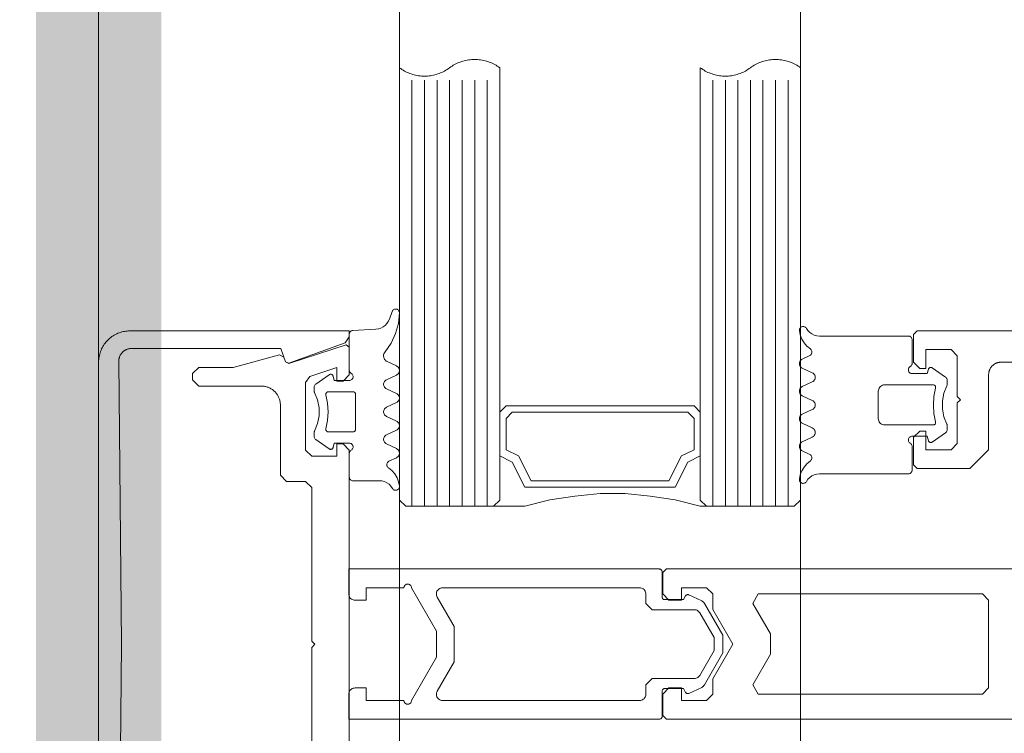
# Model space of a CAD drawing. Header units: millimetres. Extents: x 7483 to 13091, y 8111 to 13871.
# Tile 90 of 256: x 8714.66 to 8722.51, y 9591.7 to 9597.4. Entities that reach past the tile are written whole.
import ezdxf

# ---------------------------------------------------------------- set-up
doc = ezdxf.new("R2010")
doc.units = ezdxf.units.MM
doc.linetypes.add('DASHED2', pattern=[0.375, 0.25, -0.125])
doc.linetypes.add('DGN_STYLE_2', pattern=[30.2, 18.12, -12.08])
doc.layers.add('a___wymiary', color=7, linetype='Continuous', lineweight=5, true_color=0x000000)
doc.layers.add('wymiary', color=7, linetype='Continuous', lineweight=5, true_color=0xb2b2b2)
for name, color, linetype, lineweight in [('A_zaluzje', 7, 'Continuous', 15), ('CZ-SR', 106, 'Continuous', 13), ('drzwi', 30, 'Continuous', 20)]:
    doc.layers.add(name, color=color, linetype=linetype, lineweight=lineweight)
doc.layers.add('Powierzchnie', color=21, linetype='DGN_STYLE_2', lineweight=15, plot=False)
doc.styles.add('Arial', font='arial.ttf')
doc.dimstyles.new('wymiary agp1', dxfattribs={"dimtxt": 16, "dimasz": 5, "dimexe": 30, "dimexo": 60, "dimgap": 1.8, "dimtad": 1, "dimdec": 3, "dimrnd": 0.5, "dimdsep": 46, "dimtxsty": 'Arial', "dimblk": 'znacznik', "dimcen": 1.5, "dimse1": 1, "dimse2": 1, "dimclrd": 256, "dimazin": 0, "dimtfac": 1, "dimtdec": 3, "dimtmove": 1, "dimatfit": 3, "dimldrblk": 'znacznik', "dimfxl": 0, "dimlwd": -1, "dimarcsym": 0})

# ---------------------------------------------------------------- blocks, each defined once
blk = doc.blocks.new('zw$58')
for p, q in [((2.461288, 6.650213), (2.536239, 6.757207)), ((2.979159, 6.757207), (3.054061, 6.650213)), ((2.391415, 5.613097), (2.363192, 5.673681)), ((2.501424, 5.693505), (2.463924, 5.613097)), ((2.611434, 5.613097), (2.573934, 5.693505)), ((2.721444, 5.693505), (2.683944, 5.613097)), ((2.831454, 5.613097), (2.793954, 5.693505)), ((2.941415, 5.693505), (2.903915, 5.613097)), ((3.051424, 5.613097), (3.013924, 5.693505)), ((3.152206, 5.673681), (3.123934, 5.613097)), ((3.566666, 5.500001), (0.166666, 5.500001)), ((3.566666, 5.400001), (0.166666, 5.400001)), ((3.566666, 5.300001), (0.166666, 5.300001)), ((3.566666, 5.200001), (0.166666, 5.200001)), ((3.566666, 5.100001), (0.166666, 5.100001)), ((3.566666, 5.000001), (0.166666, 5.000001)), ((3.566666, 4.900001), (0.166666, 4.900001)), ((5.266521, 4.470571), (5.266521, 1.995649)), ((3.566666, 3.100001), (0.166666, 3.100001)), ((3.566666, 3.000001), (0.166666, 3.000001)), ((3.566666, 2.900001), (0.166666, 2.900001)), ((3.566666, 2.800001), (0.166666, 2.800001)), ((3.566666, 2.700001), (0.166666, 2.700001)), ((3.566666, 2.600001), (0.166666, 2.600001)), ((3.566666, 2.500001), (0.166666, 2.500001)), ((2.556301, 2.296495), (2.518801, 2.376909)), ((2.666311, 2.376909), (2.628811, 2.296495)), ((2.776321, 2.296495), (2.738821, 2.376909)), ((2.88633, 2.376909), (2.84883, 2.296495)), ((2.996291, 2.296495), (2.95884, 2.376909)), ((3.106301, 2.376909), (3.068801, 2.296495)), ((3.207082, 2.31632), (3.178811, 2.376909)), ((2.012307, 2.341814), (2.074172, 2.319304)), ((2.152932, 2.212816), (2.1626, 2.028435)), ((2.158694, 2.233617), (2.158694, 2.233617)), ((2.158694, 2.138372), (2.158694, 2.138372)), ((2.968264, 2.04312), (2.968264, 2.04312)), ((2.563479, 1.995494), (2.563479, 1.995494)), ((2.563479, 1.900243), (2.563479, 1.900243)), ((2.516164, 1.839788), (2.591115, 1.732793)), ((3.034035, 1.732793), (3.108938, 1.839788)), ((3.111184, 1.852617), (3.111184, 1.852617))]:
    blk.add_line(p, q)
for points in [[(2.166666, 14.7502), (2.166666, 6.5302), (2.196666, 6.5002), (2.416666, 6.5002), (2.466666, 6.5502), (2.466666, 6.6002), (2.316062, 6.6002), (2.316062, 6.8002), (2.366062, 6.8502), (2.691062, 6.8502), (2.716062, 6.8752), (2.741062, 6.8502), (3.066062, 6.8502), (3.116062, 6.8002), (3.116062, 6.6002), (2.966062, 6.6002), (2.966062, 6.5502), (3.016062, 6.5002), (3.236062, 6.5002), (3.266062, 6.5302), (3.266062, 6.9502), (3.116062, 7.1002), (2.516062, 7.1002), (2.5117, 7.100295), (2.507346, 7.100581), (2.503009, 7.101056), (2.498697, 7.101719), (2.494418, 7.10257), (2.49018, 7.103608), (2.485991, 7.104828), (2.48186, 7.106231), (2.477793, 7.107812), (2.4738, 7.109569), (2.469887, 7.111499), (2.466062, 7.113598), (2.462332, 7.115861), (2.458704, 7.118285), (2.455185, 7.120865), (2.451783, 7.123596), (2.448503, 7.126472), (2.445351, 7.129489), (2.442334, 7.132641), (2.439457, 7.135921), (2.436726, 7.139324), (2.434146, 7.142842), (2.431722, 7.14647), (2.429459, 7.1502), (2.427361, 7.154025), (2.425431, 7.157938), (2.423674, 7.161932), (2.422092, 7.165998), (2.42069, 7.17013), (2.419469, 7.174318), (2.418432, 7.178556), (2.417581, 7.182835), (2.416917, 7.187147), (2.416442, 7.191485), (2.416157, 7.195838), (2.416062, 7.2002), (2.416062, 8.0002)], [(4.066062, 8.0002), (4.066062, 4.53), (4.096062, 4.5), (4.266062, 4.5), (4.316062, 4.55), (4.316062, 4.65), (4.216062, 4.65), (4.216062, 4.85), (4.266062, 4.9), (4.266062, 4.9), (4.389267, 4.9), (4.666062, 5.059808), (4.942857, 4.9), (5.066062, 4.9), (5.116062, 4.85), (5.116062, 4.65), (5.016062, 4.65), (5.016062, 4.55), (5.066062, 4.5), (5.236062, 4.5), (5.266062, 4.53), (5.266062, 8.0002)], [(2.536208, 6.757225), (2.539267, 6.760918), (2.542875, 6.764077), (2.54694, 6.766621), (2.551359, 6.768485), (2.556019, 6.769621), (2.560799, 6.77), (2.590341, 6.77), (2.593855, 6.769796), (2.597321, 6.769183), (2.600692, 6.768167), (2.60392, 6.766764)], [(2.911432, 6.766753), (2.852144, 6.743386), (2.789537, 6.731494), (2.725812, 6.731494), (2.663205, 6.743386), (2.603917, 6.766753)], [(2.911439, 6.766745), (2.914664, 6.768152), (2.918032, 6.769172), (2.921496, 6.769791), (2.925008, 6.77), (2.954598, 6.77), (2.96032, 6.769445), (2.96583, 6.767809), (2.970928, 6.765153), (2.975425, 6.761573), (2.979157, 6.757202)], [(2.892686, 6.676828), (2.89628, 6.677415), (2.899921, 6.67734), (2.903487, 6.676605), (2.906862, 6.675236), (2.909932, 6.673277), (2.912596, 6.670794), (2.914766, 6.667869), (2.916369, 6.664598), (2.917353, 6.661091), (2.917684, 6.657463), (2.917684, 6.27), (2.916925, 6.261318), (2.914669, 6.252899), (2.910986, 6.245), (2.905986, 6.237861), (2.899824, 6.231698), (2.892684, 6.226699), (2.884785, 6.223015), (2.876367, 6.22076), (2.867684, 6.22), (2.647665, 6.22), (2.638982, 6.22076), (2.630564, 6.223015), (2.622665, 6.226699), (2.615525, 6.231698), (2.609363, 6.237861), (2.604363, 6.245), (2.60068, 6.252899), (2.598424, 6.261318), (2.597665, 6.27), (2.597665, 6.657463), (2.597996, 6.661089), (2.59898, 6.664594), (2.600583, 6.667862), (2.602753, 6.670787), (2.605417, 6.67327), (2.608488, 6.675229), (2.611863, 6.6766), (2.615431, 6.677338), (2.619074, 6.677416), (2.62267, 6.676834)], [(2.892681, 6.676829), (2.82572, 6.663984), (2.757674, 6.659679), (2.689629, 6.663984), (2.622667, 6.676829)], [(2.451693, 6.474988), (2.454694, 6.470707), (2.458394, 6.467012), (2.462679, 6.464015), (2.467419, 6.461808), (2.47247, 6.460456), (2.477679, 6.460003), (2.482889, 6.46046), (2.487939, 6.461814), (2.492678, 6.464025), (2.496961, 6.467024), (2.500658, 6.470722), (2.503656, 6.475005), (2.505866, 6.479743), (2.507219, 6.484793), (2.507674, 6.490001), (2.507674, 6.610003), (2.472518, 6.619426)], [(2.472518, 6.619418), (2.469239, 6.620607), (2.466217, 6.622349), (2.463544, 6.624588), (2.4613, 6.627259), (2.459554, 6.630279), (2.458359, 6.633556), (2.457751, 6.636991), (2.45775, 6.640479), (2.458354, 6.643915), (2.459546, 6.647193), (2.46129, 6.650215)], [(3.063668, 6.475009), (3.060669, 6.470724), (3.056971, 6.467025), (3.052687, 6.464025), (3.047947, 6.461814), (3.042895, 6.460459), (3.037684, 6.460003), (3.032473, 6.460458), (3.027421, 6.46181), (3.02268, 6.46402), (3.018395, 6.467019), (3.014696, 6.470717), (3.011695, 6.475001), (3.009484, 6.47974), (3.00813, 6.484792), (3.007674, 6.490001), (3.007674, 6.610003), (3.04288, 6.619426)], [(3.054059, 6.650215), (3.055801, 6.647197), (3.056992, 6.643923), (3.057598, 6.640492), (3.057599, 6.637008), (3.056996, 6.633577), (3.055806, 6.630302), (3.054067, 6.627283), (3.05183, 6.624613), (3.049163, 6.622371), (3.046149, 6.620626), (3.042877, 6.61943)], [(2.146833, 5.646098), (2.164189, 5.65806), (2.179184, 5.672875), (2.191355, 5.690084), (2.200327, 5.709158), (2.205824, 5.729508), (2.207674, 5.750505), (2.207674, 6.460003), (2.208131, 6.465215), (2.209487, 6.470268), (2.211699, 6.475009), (2.214702, 6.479294), (2.218404, 6.482992), (2.222692, 6.48599), (2.227436, 6.488199), (2.232491, 6.489549), (2.237704, 6.490001), (2.425741, 6.490001), (2.430949, 6.489542), (2.435997, 6.488185), (2.440734, 6.485973), (2.445015, 6.482972), (2.44871, 6.479274), (2.451707, 6.474991)], [(3.368516, 5.646098), (3.35116, 5.65806), (3.336165, 5.672875), (3.323994, 5.690084), (3.315022, 5.709158), (3.309525, 5.729508), (3.307674, 5.750505), (3.307674, 6.460003), (3.307219, 6.465209), (3.305866, 6.470258), (3.303658, 6.474995), (3.300661, 6.479277), (3.296966, 6.482974), (3.292685, 6.485974), (3.287949, 6.488186), (3.282901, 6.489542), (3.277694, 6.490001), (3.089657, 6.490001), (3.084445, 6.489549), (3.07939, 6.488199), (3.074647, 6.485991), (3.070359, 6.482993), (3.066657, 6.479296), (3.063654, 6.475012)], [(2.31109, 5.677723), (2.288957, 5.650315), (2.262359, 5.627216), (2.232121, 5.609142), (2.19918, 5.596654), (2.164559, 5.590139)], [(2.311103, 5.677724), (2.314417, 5.681831), (2.3184, 5.685293), (2.322927, 5.688002), (2.327858, 5.689876), (2.333042, 5.690856), (2.338317, 5.690912), (2.34352, 5.690042), (2.34849, 5.688273), (2.353073, 5.685659), (2.357128, 5.682282), (2.360528, 5.678247), (2.363168, 5.673677)], [(2.501413, 5.693504), (2.5049, 5.699542), (2.509384, 5.704884), (2.514727, 5.709366), (2.520768, 5.712852), (2.527322, 5.715237), (2.534192, 5.716448), (2.541167, 5.716448), (2.548036, 5.715237), (2.554591, 5.712852), (2.560632, 5.709366), (2.565975, 5.704884), (2.570458, 5.699542), (2.573946, 5.693504)], [(2.721435, 5.693513), (2.724921, 5.699551), (2.729403, 5.704891), (2.734745, 5.709372), (2.740783, 5.712857), (2.747334, 5.71524), (2.754199, 5.716449), (2.76117, 5.716447), (2.768035, 5.715235), (2.774585, 5.712848), (2.780621, 5.70936), (2.78596, 5.704877), (2.790439, 5.699534), (2.793923, 5.693494)], [(2.941445, 5.693494), (2.944929, 5.699534), (2.949408, 5.704877), (2.954747, 5.70936), (2.960783, 5.712848), (2.967333, 5.715235), (2.974198, 5.716447), (2.981169, 5.716449), (2.988035, 5.71524), (2.994586, 5.712857), (3.000624, 5.709372), (3.005965, 5.704891), (3.010447, 5.699551), (3.013934, 5.693513)], [(3.152187, 5.673687), (3.154832, 5.678255), (3.158236, 5.68229), (3.162296, 5.685666), (3.166884, 5.688278), (3.171859, 5.690045), (3.177067, 5.690913), (3.182346, 5.690855), (3.187534, 5.689873), (3.192469, 5.687997), (3.196999, 5.685285), (3.200983, 5.681821), (3.204298, 5.677713)], [(3.35079, 5.590144), (3.31618, 5.596665), (3.283251, 5.609155), (3.253023, 5.627228), (3.226434, 5.650322), (3.204308, 5.677723)], [(2.16456, 5.590142), (2.159461, 5.590082), (2.154426, 5.590885), (2.1496, 5.592529), (2.145122, 5.594966), (2.141121, 5.598126), (2.137713, 5.601917), (2.134996, 5.606231), (2.133049, 5.610943), (2.131928, 5.615916), (2.131666, 5.621007), (2.132269, 5.626069), (2.133721, 5.630955), (2.13598, 5.635526), (2.13898, 5.639648), (2.142635, 5.643202), (2.146838, 5.646087)], [(2.463934, 5.613089), (2.460447, 5.607051), (2.455965, 5.601711), (2.450624, 5.59723), (2.444586, 5.593745), (2.438035, 5.591362), (2.431169, 5.590153), (2.424198, 5.590154), (2.417333, 5.591367), (2.410783, 5.593754), (2.404747, 5.597242), (2.399408, 5.601725), (2.394929, 5.607068), (2.391445, 5.613107)], [(2.683956, 5.613098), (2.680468, 5.607059), (2.675985, 5.601718), (2.670641, 5.597236), (2.664601, 5.593749), (2.658046, 5.591364), (2.651177, 5.590154), (2.644201, 5.590154), (2.637332, 5.591364), (2.630778, 5.593749), (2.624737, 5.597236), (2.619394, 5.601718), (2.61491, 5.607059), (2.611423, 5.613098)], [(2.903924, 5.613089), (2.900438, 5.607052), (2.895958, 5.601713), (2.890618, 5.597233), (2.884582, 5.593748), (2.878033, 5.591364), (2.871169, 5.590153), (2.8642, 5.590153), (2.857336, 5.591364), (2.850787, 5.593748), (2.84475, 5.597233), (2.839411, 5.601713), (2.83493, 5.607052), (2.831444, 5.613089)], [(3.123946, 5.613098), (3.120458, 5.607059), (3.115975, 5.601718), (3.110632, 5.597236), (3.104591, 5.593749), (3.098036, 5.591364), (3.091167, 5.590154), (3.084192, 5.590154), (3.077322, 5.591364), (3.070768, 5.593749), (3.064727, 5.597236), (3.059384, 5.601718), (3.0549, 5.607059), (3.051413, 5.613098)], [(3.368522, 5.646108), (3.372735, 5.643225), (3.376398, 5.639671), (3.379405, 5.635547), (3.381669, 5.630974), (3.383126, 5.626082), (3.383732, 5.621015), (3.38347, 5.615918), (3.382348, 5.61094), (3.380398, 5.606224), (3.377676, 5.601906), (3.374262, 5.598112), (3.370255, 5.594951), (3.365769, 5.592516), (3.360935, 5.590876), (3.355894, 5.590078), (3.35079, 5.590147)], [(3.514666, 4.800001), (3.164666, 4.800001), (3.214666, 4.700001), (3.414666, 4.600001), (3.414666, 3.400001), (3.214666, 3.300001), (3.164666, 3.200001), (3.514666, 3.200001)], [(3.564666, 3.152001), (3.564666, 3.400001), (3.514666, 3.600001), (3.484666, 3.800001), (3.464666, 4.000001), (3.464666, 4.200001), (3.484666, 4.400001), (3.514666, 4.600001), (3.564666, 4.800001), (3.564666, 4.848001)], [(2.012307, 2.341817), (2.007544, 2.344043), (2.003242, 2.347067), (1.999535, 2.350796), (1.996536, 2.355114), (1.994337, 2.359889), (1.993005, 2.364975), (1.992581, 2.370216), (1.993079, 2.37545), (1.994483, 2.380516), (1.99675, 2.38526), (1.99981, 2.389535), (2.00357, 2.393211), (2.007913, 2.396173), (2.012707, 2.398333), (2.017805, 2.399622), (2.023049, 2.400001)], [(2.023049, 2.399997), (2.107082, 2.391525), (2.18849, 2.36903), (2.26495, 2.333153), (2.334281, 2.284919)], [(2.446291, 2.376909), (2.411526, 2.302269), (2.406932, 2.294389), (2.400982, 2.287474), (2.393876, 2.281755), (2.385848, 2.277423), (2.377167, 2.274621), (2.368122, 2.273442), (2.359013, 2.273927), (2.350144, 2.276059), (2.341809, 2.279766), (2.334287, 2.284926)], [(2.446323, 2.3769), (2.449807, 2.382939), (2.454286, 2.388282), (2.459625, 2.392765), (2.465661, 2.396253), (2.47221, 2.398639), (2.479075, 2.399852), (2.486046, 2.399854), (2.492911, 2.398645), (2.499462, 2.396262), (2.505499, 2.392777), (2.51084, 2.388296), (2.515322, 2.382956), (2.518809, 2.376918)], [(2.6663, 2.376909), (2.669788, 2.382948), (2.674271, 2.388289), (2.679614, 2.392771), (2.685655, 2.396257), (2.692209, 2.398642), (2.699078, 2.399853), (2.706053, 2.399853), (2.712922, 2.398642), (2.719476, 2.396257), (2.725517, 2.392771), (2.73086, 2.388289), (2.735343, 2.382948), (2.738831, 2.376909)], [(2.886322, 2.376918), (2.889809, 2.382956), (2.894291, 2.388296), (2.899632, 2.392777), (2.90567, 2.396262), (2.912221, 2.398645), (2.919086, 2.399854), (2.926056, 2.399852), (2.932921, 2.398639), (2.93947, 2.396253), (2.945506, 2.392765), (2.950845, 2.388282), (2.955324, 2.382939), (2.958808, 2.3769)], [(3.106333, 2.3769), (3.109817, 2.382939), (3.114296, 2.388282), (3.119635, 2.392765), (3.125671, 2.396253), (3.13222, 2.398639), (3.139085, 2.399852), (3.146055, 2.399854), (3.15292, 2.398645), (3.159471, 2.396262), (3.165509, 2.392777), (3.17085, 2.388296), (3.175332, 2.382956), (3.178819, 2.376918)], [(3.259184, 2.312277), (3.28131, 2.339678), (3.307899, 2.362773), (3.338127, 2.380845), (3.371057, 2.393336), (3.405666, 2.399856)], [(3.405666, 2.399859), (3.41077, 2.399928), (3.415812, 2.399131), (3.420645, 2.39749), (3.425131, 2.395054), (3.429139, 2.391893), (3.432553, 2.388099), (3.435274, 2.383781), (3.437224, 2.379064), (3.438346, 2.374085), (3.438608, 2.368987), (3.438002, 2.363919), (3.436545, 2.359028), (3.434281, 2.354453), (3.431273, 2.350329), (3.42761, 2.346775), (3.423398, 2.343892)], [(2.074175, 2.319293), (2.092353, 2.310898), (2.108882, 2.299597), (2.123302, 2.285706), (2.135211, 2.269612), (2.144278, 2.251761), (2.150251, 2.232653), (2.152963, 2.212817)], [(2.628818, 2.296488), (2.625331, 2.290452), (2.620849, 2.285112), (2.615508, 2.280633), (2.60947, 2.277149), (2.60292, 2.274766), (2.596055, 2.273557), (2.589085, 2.273559), (2.582221, 2.274771), (2.575672, 2.277157), (2.569636, 2.280645), (2.564297, 2.285127), (2.559818, 2.290469), (2.556334, 2.296507)], [(2.84884, 2.296498), (2.845352, 2.29046), (2.840868, 2.28512), (2.835525, 2.280639), (2.829485, 2.277153), (2.822931, 2.274769), (2.816063, 2.273558), (2.809088, 2.273558), (2.80222, 2.274769), (2.795666, 2.277153), (2.789625, 2.280639), (2.784282, 2.28512), (2.779799, 2.29046), (2.776311, 2.296498)], [(3.068808, 2.296488), (3.065321, 2.290452), (3.060839, 2.285112), (3.055498, 2.280633), (3.049461, 2.277149), (3.04291, 2.274766), (3.036045, 2.273557), (3.029075, 2.273559), (3.022211, 2.274771), (3.015662, 2.277157), (3.009626, 2.280645), (3.004288, 2.285127), (2.999808, 2.290469), (2.996324, 2.296507)], [(3.118532, 2.01499), (3.121535, 2.010707), (3.125237, 2.007011), (3.129524, 2.004014), (3.134267, 2.001807), (3.139321, 2.000457), (3.144533, 2.000005), (3.332571, 2.000005), (3.337777, 2.000461), (3.342824, 2.001814), (3.347561, 2.004024), (3.351842, 2.007023), (3.355537, 2.010721), (3.358534, 2.015004), (3.360743, 2.019744), (3.362096, 2.024795), (3.362551, 2.030004), (3.362551, 2.239501), (3.364402, 2.260494), (3.369899, 2.280839), (3.37887, 2.299909), (3.39104, 2.317116), (3.406032, 2.331929), (3.423386, 2.343891)], [(3.259173, 2.312287), (3.255858, 2.308178), (3.251874, 2.304715), (3.247344, 2.302003), (3.24241, 2.300127), (3.237222, 2.299145), (3.231943, 2.299087), (3.226736, 2.299955), (3.221761, 2.301723), (3.217173, 2.304334), (3.213114, 2.30771), (3.20971, 2.311744), (3.207065, 2.316313)], [(2.677589, 1.813178), (2.673995, 1.812591), (2.670355, 1.812666), (2.666788, 1.8134), (2.663414, 1.814769), (2.660344, 1.816727), (2.65768, 1.81921), (2.65551, 1.822134), (2.653906, 1.825404), (2.652922, 1.82891), (2.65259, 1.832537), (2.65259, 2.030004), (2.652893, 2.033474), (2.653794, 2.036839), (2.655265, 2.039997), (2.657261, 2.042852), (2.659722, 2.045317), (2.662574, 2.047317), (2.665729, 2.048792), (2.669092, 2.049697), (2.672561, 2.050005), (2.95259, 2.050005), (2.956059, 2.049697), (2.959422, 2.048792), (2.962577, 2.047317), (2.965429, 2.045317), (2.96789, 2.042852), (2.969886, 2.039997), (2.971357, 2.036839), (2.972257, 2.033474), (2.972561, 2.030004), (2.972561, 1.832537), (2.972229, 1.82891), (2.971244, 1.825404), (2.969641, 1.822134), (2.967471, 1.81921), (2.964807, 1.816727), (2.961737, 1.814769), (2.958363, 1.8134), (2.954796, 1.812666), (2.951156, 1.812591), (2.947562, 1.813178)], [(2.506582, 2.015011), (2.503585, 2.010729), (2.49989, 2.007032), (2.495609, 2.004032), (2.490873, 2.001821), (2.485825, 2.000465), (2.480617, 2.000005), (2.19258, 2.000005), (2.187539, 2.000427), (2.18264, 2.00169), (2.178023, 2.003759), (2.173819, 2.006573), (2.170148, 2.010053), (2.167114, 2.014101), (2.164803, 2.0186), (2.163282, 2.023424), (2.162592, 2.028435)], [(6.916666, 0), (2.416666, 0), (2.405761, 0.000238), (2.394877, 0.000951), (2.384034, 0.002139), (2.373254, 0.003798), (2.362556, 0.005926), (2.351961, 0.008519), (2.34149, 0.011571), (2.331161, 0.015077), (2.320995, 0.01903), (2.311011, 0.023423), (2.301229, 0.028247), (2.291666, 0.033494), (2.282341, 0.039152), (2.273272, 0.045212), (2.264476, 0.051662), (2.255969, 0.058489), (2.247768, 0.065681), (2.239889, 0.073223), (2.232347, 0.081103), (2.225155, 0.089303), (2.218328, 0.09781), (2.211878, 0.106606), (2.205818, 0.115675), (2.20016, 0.125), (2.194913, 0.134563), (2.190089, 0.144346), (2.185696, 0.154329), (2.181743, 0.164495), (2.178237, 0.174824), (2.175185, 0.185295), (2.172592, 0.19589), (2.170464, 0.206588), (2.168805, 0.217369), (2.167617, 0.228211), (2.166904, 0.239095), (2.166666, 0.25), (2.166666, 2), (2.214594, 2), (2.261578, 1.967101), (2.42546, 1.51684), (2.413506, 1.491206), (2.413506, 1.491206), (2.307055, 1.452461), (2.307055, 0.260951), (2.307151, 0.256563), (2.30744, 0.252183), (2.307921, 0.247821), (2.308592, 0.243483), (2.309454, 0.239179), (2.310503, 0.234917), (2.311739, 0.230705), (2.313158, 0.226552), (2.314758, 0.222464), (2.316536, 0.218451), (2.318488, 0.21452), (2.320611, 0.210678), (2.3229, 0.206933), (2.325352, 0.203292), (2.327961, 0.199763), (2.330722, 0.196351), (2.33363, 0.193063), (2.33668, 0.189907), (2.339866, 0.186887), (2.34318, 0.18401), (2.346618, 0.181281), (2.350173, 0.178705), (2.353837, 0.176289), (2.357603, 0.174035), (2.361465, 0.171948), (2.365414, 0.170034), (2.369444, 0.168294), (2.373547, 0.166733), (2.377713, 0.165353), (2.381937, 0.164158), (2.386208, 0.163149), (2.39052, 0.162328), (2.394864, 0.161697), (2.399231, 0.161258), (2.403614, 0.161011), (2.408003, 0.160956), (4.666666, 0.182364), (6.925329, 0.160956)], [(6.217637, 2), (3.117637, 2), (3.067637, 1.95), (3.067637, 1.900499), (3.167637, 1.900499), (3.167637, 1.7), (3.117637, 1.65), (2.577398, 1.65), (2.529826, 1.684611), (2.459988, 1.900499), (2.567637, 1.900499), (2.567637, 1.95), (2.517637, 2), (2.297637, 2), (2.278608, 1.973844), (2.426666, 1.516156), (2.414454, 1.491198), (2.377411, 1.477766), (2.358659, 1.441798), (2.358659, 1.441798), (2.457637, 1.072408), (2.457637, 0.8), (2.507637, 0.75), (2.557637, 0.75), (2.607637, 0.8), (2.607637, 1.3), (2.60778, 1.306543), (2.608208, 1.313073), (2.60892, 1.319579), (2.609916, 1.326047), (2.611192, 1.332466), (2.612748, 1.338823), (2.614579, 1.345106), (2.616683, 1.351303), (2.619055, 1.357403), (2.621691, 1.363393), (2.624585, 1.369262), (2.627733, 1.375), (2.631128, 1.380595), (2.634764, 1.386037), (2.638634, 1.391314), (2.64273, 1.396418), (2.647045, 1.401339), (2.651571, 1.406066), (2.656298, 1.410592), (2.661219, 1.414907), (2.666323, 1.419003), (2.6716, 1.422873), (2.677042, 1.426509), (2.682637, 1.429904), (2.688375, 1.433052), (2.694244, 1.435946), (2.700234, 1.438582), (2.706334, 1.440954), (2.712531, 1.443058), (2.718814, 1.444889), (2.725171, 1.446445), (2.73159, 1.447721), (2.738058, 1.448717), (2.744564, 1.449429), (2.751094, 1.449857), (2.757637, 1.45), (3.317637, 1.45), (3.367637, 1.5), (3.367637, 1.65), (3.417637, 1.7), (4.642637, 1.7), (4.667637, 1.725), (4.692637, 1.7), (5.917637, 1.7)], [(2.506607, 2.015004), (2.509605, 2.019288), (2.5133, 2.022985), (2.517581, 2.025985), (2.522317, 2.028195), (2.527364, 2.029548), (2.53257, 2.030004), (2.537776, 2.029548), (2.542824, 2.028195), (2.54756, 2.025985), (2.55184, 2.022986), (2.555536, 2.019288), (2.558533, 2.015005), (2.560742, 2.010265), (2.562095, 2.005214), (2.562551, 2.000005), (2.562551, 1.880004), (2.527395, 1.87058)], [(3.097756, 1.87058), (3.062551, 1.880004), (3.062551, 2.000005), (3.063007, 2.005215), (3.064362, 2.010267), (3.066573, 2.015007), (3.069574, 2.019291), (3.073273, 2.022988), (3.077559, 2.025987), (3.0823, 2.028197), (3.087353, 2.029549), (3.092563, 2.030004), (3.097774, 2.029547), (3.102826, 2.028191), (3.107566, 2.02598), (3.11185, 2.022978), (3.115547, 2.019279), (3.118546, 2.014994)], [(2.516164, 1.8398), (2.514422, 1.842819), (2.51323, 1.846094), (2.512626, 1.849526), (2.512628, 1.853011), (2.513235, 1.856443), (2.514429, 1.859717), (2.516175, 1.862734), (2.518418, 1.865403), (2.521091, 1.867643), (2.524112, 1.869385), (2.52739, 1.870576)], [(2.677586, 1.813178), (2.744539, 1.826018), (2.812575, 1.830321), (2.880612, 1.826018), (2.947565, 1.813178)], [(3.097753, 1.87057), (3.101025, 1.869375), (3.10404, 1.86763), (3.106706, 1.865388), (3.108943, 1.862718), (3.110683, 1.859699), (3.111872, 1.856425), (3.112476, 1.852994), (3.112474, 1.84951), (3.111868, 1.846079), (3.110676, 1.842805), (3.108935, 1.839788)], [(2.658798, 1.723237), (2.655569, 1.721833), (2.652198, 1.720818), (2.648732, 1.720204), (2.645217, 1.72), (2.615676, 1.72), (2.609957, 1.720551), (2.604449, 1.722183), (2.599352, 1.724837), (2.594855, 1.728415), (2.591123, 1.732786)], [(2.658789, 1.723238), (2.718079, 1.746608), (2.780689, 1.758504), (2.844419, 1.758508), (2.90703, 1.74662), (2.966323, 1.723258)], [(3.034032, 1.732797), (3.0303, 1.728426), (3.025803, 1.724847), (3.020706, 1.722191), (3.015196, 1.720555), (3.009475, 1.72), (2.979885, 1.72), (2.976372, 1.720209), (2.972908, 1.720828), (2.96954, 1.721849), (2.966314, 1.723257)]]:
    blk.add_lwpolyline(points)
for points in [[(4.341062, 5.218579), (4.585677, 5.359808), (4.746446, 5.359808), (4.991062, 5.218579), (5.066062, 5.26188), (5.066062, 7.0502), (5.016062, 7.1002), (4.316062, 7.1002), (4.266062, 7.0502), (4.266062, 5.26188), (4.341062, 5.218579)], [(3.516666, 4.800001), (0.066666, 4.800001), (0.073644, 4.80966), (0.080273, 4.819563), (0.086543, 4.829696), (0.092447, 4.840046), (0.097977, 4.850601), (0.103127, 4.861347), (0.107889, 4.87227), (0.112258, 4.883356), (0.116227, 4.894592), (0.119793, 4.905962), (0.12295, 4.917452), (0.125694, 4.929048), (0.128022, 4.940734), (0.12993, 4.952497), (0.131418, 4.96432), (0.132481, 4.976188), (0.13312, 4.988087), (0.133333, 5.000001), (0.13312, 5.011915), (0.132481, 5.023814), (0.131418, 5.035683), (0.12993, 5.047506), (0.128022, 5.059268), (0.125694, 5.070954), (0.12295, 5.08255), (0.119793, 5.09404), (0.116227, 5.10541), (0.112258, 5.116646), (0.107889, 5.127732), (0.103127, 5.138655), (0.097977, 5.149401), (0.092447, 5.159956), (0.086543, 5.170307), (0.080273, 5.18044), (0.073644, 5.190342), (0.066666, 5.200001), (0.059688, 5.20966), (0.05306, 5.219563), (0.046789, 5.229696), (0.040885, 5.240046), (0.035355, 5.250601), (0.030206, 5.261347), (0.025443, 5.27227), (0.021075, 5.283356), (0.017105, 5.294592), (0.01354, 5.305962), (0.010383, 5.317452), (0.007639, 5.329048), (0.005311, 5.340734), (0.003402, 5.352497), (0.001915, 5.36432), (0.000851, 5.376188), (0.000213, 5.388087), (0, 5.400001), (0.000213, 5.411915), (0.000851, 5.423814), (0.001915, 5.435683), (0.003402, 5.447506), (0.005311, 5.459268), (0.007639, 5.470954), (0.010383, 5.48255), (0.01354, 5.49404), (0.017105, 5.50541), (0.021075, 5.516646), (0.025443, 5.527732), (0.030206, 5.538655), (0.035355, 5.549401), (0.040885, 5.559956), (0.046789, 5.570307), (0.05306, 5.58044), (0.059688, 5.590342), (0.066666, 5.600001), (3.516666, 5.600001), (3.566666, 5.550001), (3.566666, 4.850001), (3.516666, 4.800001)], [(4.091582, 4.49564), (4.291533, 4.49564), (4.294816, 4.495938), (4.2978, 4.496535), (4.300785, 4.497729), (4.30347, 4.49952), (4.305858, 4.501609), (4.307947, 4.503996), (4.309439, 4.506682), (4.310633, 4.509368), (4.311528, 4.512651), (4.311528, 4.515635), (4.311528, 4.665748), (4.281685, 4.68246), (4.278999, 4.684549), (4.276611, 4.686638), (4.274821, 4.689324), (4.273329, 4.692309), (4.272135, 4.695591), (4.271836, 4.698874), (4.271836, 4.702157), (4.272433, 4.70544), (4.273627, 4.708424), (4.321377, 4.811086), (4.325256, 4.817651), (4.329733, 4.82362), (4.335403, 4.828992), (4.34167, 4.83317), (4.595937, 4.98), (4.737395, 4.98), (4.991662, 4.83317), (4.997929, 4.828992), (5.003599, 4.82362), (5.008076, 4.817651), (5.011955, 4.811086), (5.059705, 4.708424), (5.060899, 4.70544), (5.061496, 4.702157), (5.061496, 4.698874), (5.061197, 4.695591), (5.060003, 4.692309), (5.058511, 4.689324), (5.056721, 4.686638), (5.054333, 4.684549), (5.051647, 4.68246), (5.021804, 4.665748), (5.021804, 4.515635), (5.021804, 4.512651), (5.022699, 4.509368), (5.023893, 4.506682), (5.025385, 4.503996), (5.027474, 4.501609), (5.029862, 4.49952), (5.032547, 4.497729), (5.035532, 4.496535), (5.038516, 4.495938), (5.041799, 4.49564), (5.24175, 4.49564), (5.24563, 4.495341), (5.24951, 4.494446), (5.253091, 4.492954), (5.256374, 4.490865), (5.259358, 4.488179), (5.261746, 4.485195), (5.263835, 4.481912), (5.265327, 4.478331), (5.266222, 4.474451), (5.266521, 4.470571), (5.266521, 1.995649), (5.066569, 1.995649), (5.05881, 1.996246), (5.051349, 1.998037), (5.043888, 2.001021), (5.037322, 2.005199), (5.031354, 2.010272), (5.02628, 2.016241), (5.022102, 2.022807), (5.019118, 2.030268), (5.017327, 2.037728), (5.01673, 2.045786), (5.01673, 2.135615), (5.116706, 2.135615), (5.116706, 2.435841), (5.121481, 2.436139), (5.125958, 2.437333), (5.130434, 2.439124), (5.134314, 2.441511), (5.137895, 2.444794), (5.140879, 2.448375), (5.143267, 2.452255), (5.145057, 2.456731), (5.146251, 2.461208), (5.14655, 2.465983), (5.146251, 2.470459), (5.145057, 2.475234), (5.143267, 2.479412), (5.140879, 2.48359), (5.137895, 2.487172), (5.134314, 2.490156), (5.130434, 2.492544), (5.125958, 2.494334), (5.121481, 2.495528), (5.116706, 2.495826), (4.770521, 2.695778), (4.562811, 2.695778), (4.216626, 2.495826), (4.211851, 2.495528), (4.207374, 2.494334), (4.202898, 2.492544), (4.199018, 2.490156), (4.195437, 2.487172), (4.192453, 2.48359), (4.190065, 2.479412), (4.188275, 2.475234), (4.187081, 2.470459), (4.186782, 2.465983), (4.187081, 2.461208), (4.188275, 2.456731), (4.190065, 2.452255), (4.192453, 2.448375), (4.195437, 2.444794), (4.199018, 2.441511), (4.202898, 2.439124), (4.207374, 2.437333), (4.211851, 2.436139), (4.216626, 2.435841), (4.216626, 2.135615), (4.316602, 2.135615), (4.316602, 2.045786), (4.316005, 2.037728), (4.314214, 2.030268), (4.31123, 2.022807), (4.307052, 2.016241), (4.301978, 2.010272), (4.29601, 2.005199), (4.289444, 2.001021), (4.281983, 1.998037), (4.274522, 1.996246), (4.266763, 1.995649), (4.066811, 1.995649), (4.066811, 4.470571), (4.06711, 4.474451), (4.068005, 4.478331), (4.069497, 4.481912), (4.071586, 4.485195), (4.073974, 4.488179), (4.076958, 4.490865), (4.080241, 4.492954), (4.083822, 4.494446), (4.087702, 4.495341), (4.091582, 4.49564)], [(4.266763, 4.365522), (4.34167, 4.365522), (4.391807, 4.415659), (4.391807, 4.752294), (4.392106, 4.759755), (4.393896, 4.767216), (4.396582, 4.77408), (4.400462, 4.780645), (4.404938, 4.786316), (4.410609, 4.791389), (4.416577, 4.795567), (4.614738, 4.909868), (4.718594, 4.909868), (4.916755, 4.795567), (4.922723, 4.791389), (4.928394, 4.786316), (4.93287, 4.780645), (4.93675, 4.77408), (4.939436, 4.767216), (4.941226, 4.759755), (4.941525, 4.752294), (4.941525, 4.415659), (4.991662, 4.365522), (5.066569, 4.365522), (5.074627, 4.364925), (5.082088, 4.363135), (5.08925, 4.36015), (5.096114, 4.355972), (5.102083, 4.350899), (5.107156, 4.34493), (5.111334, 4.338365), (5.114319, 4.331202), (5.116109, 4.323443), (5.116706, 4.315684), (5.116706, 2.744124), (5.116109, 2.736067), (5.11402, 2.728307), (5.111036, 2.720846), (5.106559, 2.713982), (5.101188, 2.708014), (5.09492, 2.70294), (5.088056, 2.699061), (5.080595, 2.696076), (5.072836, 2.694584), (5.064778, 2.694286), (5.056721, 2.695181), (5.048961, 2.69727), (5.041799, 2.700851), (4.808124, 2.835744), (4.525208, 2.835744), (4.291533, 2.700851), (4.284371, 2.69727), (4.276611, 2.695181), (4.268554, 2.694286), (4.260496, 2.694584), (4.252737, 2.696076), (4.245276, 2.699061), (4.238412, 2.70294), (4.232144, 2.708014), (4.226773, 2.713982), (4.222296, 2.720846), (4.219312, 2.728307), (4.217223, 2.736067), (4.216626, 2.744124), (4.216626, 4.315684), (4.217223, 4.323443), (4.219013, 4.331202), (4.221998, 4.338365), (4.226176, 4.34493), (4.231249, 4.350899), (4.237218, 4.355972), (4.244082, 4.36015), (4.251244, 4.363135), (4.258705, 4.364925), (4.266763, 4.365522)], [(2.814666, 3.200001), (2.764666, 3.250001), (2.764666, 4.750001), (2.814666, 4.800001), (3.164666, 4.800001), (3.214666, 4.700001), (3.414666, 4.600001), (3.414666, 3.400001), (3.214666, 3.300001), (3.164666, 3.200001), (2.814666, 3.200001)], [(2.864666, 3.250001), (2.814666, 3.300001), (2.814666, 4.700001), (2.864666, 4.750001), (3.114666, 4.750001), (3.164666, 4.650001), (3.364666, 4.550001), (3.364666, 3.450001), (3.164666, 3.350001), (3.114666, 3.250001), (2.864666, 3.250001)], [(3.516666, 2.400001), (0.066666, 2.400001), (0.073644, 2.40966), (0.080273, 2.419563), (0.086543, 2.429696), (0.092447, 2.440046), (0.097977, 2.450601), (0.103127, 2.461347), (0.107889, 2.47227), (0.112258, 2.483356), (0.116227, 2.494592), (0.119793, 2.505962), (0.12295, 2.517452), (0.125694, 2.529048), (0.128022, 2.540734), (0.12993, 2.552497), (0.131418, 2.56432), (0.132481, 2.576188), (0.13312, 2.588087), (0.133333, 2.600001), (0.13312, 2.611915), (0.132481, 2.623814), (0.131418, 2.635683), (0.12993, 2.647506), (0.128022, 2.659268), (0.125694, 2.670954), (0.12295, 2.68255), (0.119793, 2.69404), (0.116227, 2.70541), (0.112258, 2.716646), (0.107889, 2.727732), (0.103127, 2.738655), (0.097977, 2.749401), (0.092447, 2.759956), (0.086543, 2.770307), (0.080273, 2.78044), (0.073644, 2.790342), (0.066666, 2.800001), (0.059688, 2.80966), (0.05306, 2.819563), (0.046789, 2.829696), (0.040885, 2.840046), (0.035355, 2.850601), (0.030206, 2.861347), (0.025443, 2.87227), (0.021075, 2.883356), (0.017105, 2.894592), (0.01354, 2.905962), (0.010383, 2.917452), (0.007639, 2.929048), (0.005311, 2.940734), (0.003402, 2.952497), (0.001915, 2.96432), (0.000851, 2.976188), (0.000213, 2.988087), (0, 3.000001), (0.000213, 3.011915), (0.000851, 3.023814), (0.001915, 3.035683), (0.003402, 3.047506), (0.005311, 3.059268), (0.007639, 3.070954), (0.010383, 3.08255), (0.01354, 3.09404), (0.017105, 3.10541), (0.021075, 3.116646), (0.025443, 3.127732), (0.030206, 3.138655), (0.035355, 3.149401), (0.040885, 3.159956), (0.046789, 3.170307), (0.05306, 3.18044), (0.059688, 3.190342), (0.066666, 3.200001), (3.516666, 3.200001), (3.566666, 3.150001), (3.566666, 2.450001), (3.516666, 2.400001)]]:
    blk.add_lwpolyline(points, close=True)
blk = doc.blocks.new('gfhgfhhf')
at = {"layer": 'drzwi'}
for points in [[(8205.2533, 5883.9362), (8205.2533, 5156.1507)], [(8207.6533, 5878.9119), (8207.6533, 5174.7995)], [(8210.8533, 5878.918), (8210.8533, 5174.7995)]]:
    blk.add_lwpolyline(points, dxfattribs=at)
at = {"layer": 'drzwi', "rotation": 270}
blk.add_blockref('zw$58', (8205.2533, 5533.3225), dxfattribs=at)
blk = doc.blocks.new('ghgfhgfhhaasdsd')
at = {"layer": 'A_zaluzje', "linetype": 'DASHED2', "ltscale": 100}
blk.add_lwpolyline([(-2228.3854, 13456.869), (-2229.1854, 13456.869), (-2229.1854, 13468.869), (-2228.3854, 13468.869), (-2228.3854, 13456.869)], dxfattribs=at)
blk = doc.blocks.new('znacznik')
at = {"layer": 'a___wymiary'}
for p, q in [((0, 1.3936), (0, -1.3936)), ((1.3936, 0), (-1.3936, 0))]:
    blk.add_line(p, q, dxfattribs=at)
at = {"layer": 'a___wymiary', "const_width": 0.2}
blk.add_lwpolyline([(0.8759, 0.8759), (-0.8759, -0.8759)], dxfattribs=at)
blk = doc.blocks.new('*D1300')
at = {"layer": 'Defpoints', "color": 0, "transparency": 16777216}
for p in [(8585.2864, 10666.857), (8719.6544, 10666.857), (8722.0284, 9219.5616)]:
    blk.add_point(p, dxfattribs=at)
at = {"layer": 'wymiary', "color": 253, "true_color": 0x999999, "transparency": 16777216}
blk.add_line((8585.2864, 9224.5616), (8585.2864, 10661.857), dxfattribs=at)
at = {"layer": 'wymiary', "color": 253, "true_color": 0x999999, "transparency": 16777216, "xscale": 5, "yscale": 5, "zscale": 5}
for p, rotation in [((8585.2864, 10666.857), 90), ((8585.2864, 9219.5616), 270)]:
    blk.add_blockref('znacznik', p, dxfattribs=dict(at, rotation=rotation))
at = {"layer": 'wymiary', "color": 18, "true_color": 0x000000, "transparency": 16777216, "insert": (8575.3172, 9943.2093), "char_height": 16, "attachment_point": 5, "rotation": 90, "style": 'Arial'}
blk.add_mtext('1447.5', dxfattribs=at)
blk = doc.blocks.new('*D1303')
at = {"layer": 'Defpoints', "color": 0, "transparency": 16777216}
for p in [(8555.2864, 11469.3622), (10277.0226, 11469.3622), (8692.0284, 9219.5616)]:
    blk.add_point(p, dxfattribs=at)
at = {"layer": 'wymiary', "color": 253, "true_color": 0x999999, "transparency": 16777216}
blk.add_line((8555.2864, 9224.5616), (8555.2864, 11464.3622), dxfattribs=at)
at = {"layer": 'wymiary', "color": 253, "true_color": 0x999999, "transparency": 16777216, "xscale": 5, "yscale": 5, "zscale": 5}
for p, rotation in [((8555.2864, 11469.3622), 90), ((8555.2864, 9219.5616), 270)]:
    blk.add_blockref('znacznik', p, dxfattribs=dict(at, rotation=rotation))
at = {"layer": 'wymiary', "color": 18, "true_color": 0x000000, "transparency": 16777216, "insert": (8545.3172, 10344.4619), "char_height": 16, "attachment_point": 5, "rotation": 90, "style": 'Arial'}
blk.add_mtext('2250', dxfattribs=at)

msp = doc.modelspace()

# ---------------------------------------------------------------- linework, layer by layer
at = {"layer": 'Powierzchnie', "const_width": 1}
msp.add_lwpolyline([(8715.2884, 11179.7122), (8715.2884, 9219.8948), (12184.8952, 9219.9116), (12184.8952, 11469.7122), (10277.0247, 11469.7122), (10277.0247, 11179.7122), (8715.2884, 11179.7122)], dxfattribs=at)
at = {"layer": 'wymiary'}
msp.add_lwpolyline([(8715.2884, 9219.9116), (8715.2884, 11179.7122), (10277.0247, 11179.7122), (10277.0247, 11469.7122), (12184.8952, 11469.7122), (12184.8952, 9219.9116)], close=True, dxfattribs=at)

# ---------------------------------------------------------------- block references
at = {"layer": 'CZ-SR'}
for name, p in [('ghgfhgfhhaasdsd', (10943.6738, -3870.4523)), ('gfhgfhhf', (510.0352, 4063.7609))]:
    msp.add_blockref(name, p, dxfattribs=at)

# ---------------------------------------------------------------- dimensions: what is measured, and where the dimension line sits
at = {"layer": 'wymiary'}
for base, p1, p2, picture, middle in [((8555.2864, 11469.3622), (8692.0284, 9219.5616), (10277.0226, 11469.3622), '*D1303', (8545.3172, 10344.4619)), ((8585.2864, 10666.857), (8722.0284, 9219.5616), (8719.6544, 10666.857), '*D1300', (8575.3172, 9943.2093))]:
    dim = msp.add_linear_dim(base=base, p1=p1, p2=p2, angle=90, dimstyle='wymiary agp1', override={"dimblk": 'znacznik'}, dxfattribs=at)
    dim.commit()
    dim.dimension.update_dxf_attribs({"geometry": picture, "text_midpoint": middle})

doc.saveas('drawing.dxf')
